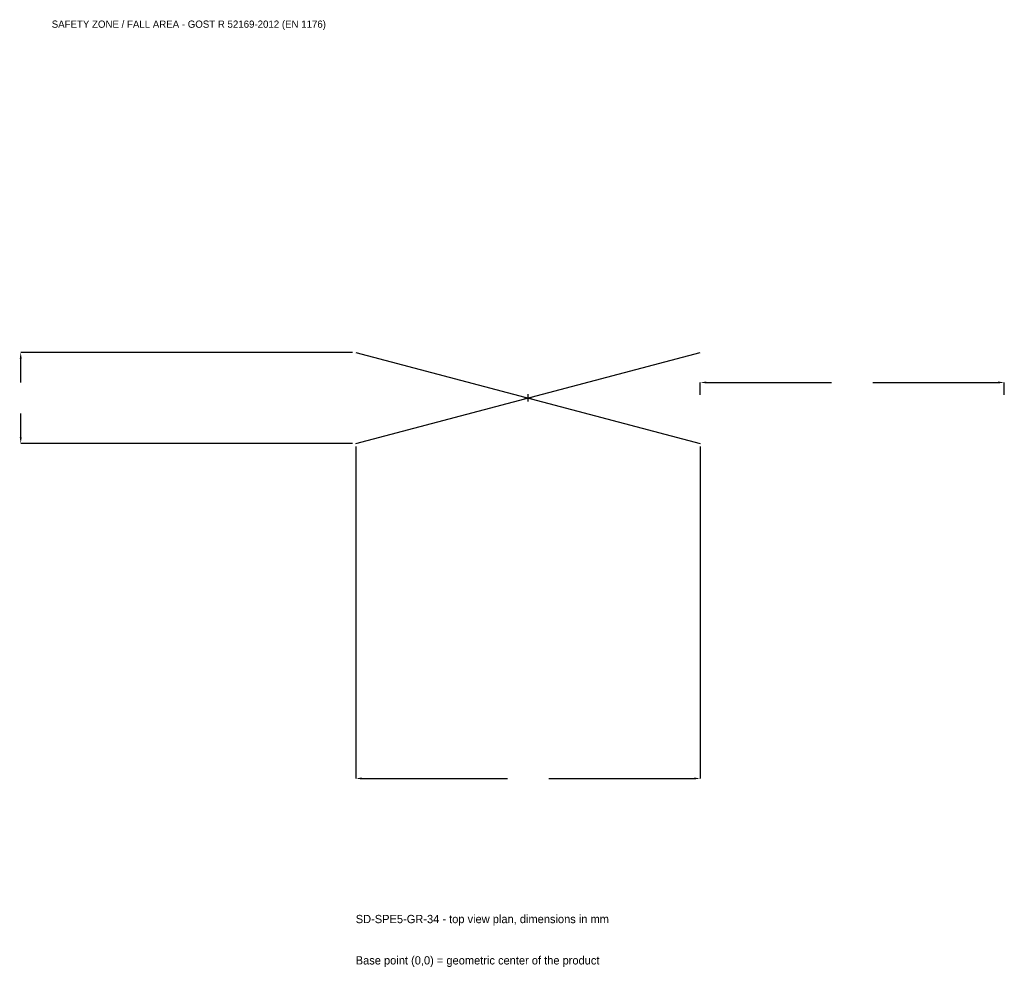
# Model space of a CAD drawing. Extents: x -2508 to 2350, y -2810 to 1867.
import ezdxf

# ---------------------------------------------------------------- set-up
doc = ezdxf.new("R2010")
doc.units = 0
for name, color, linetype in [('GP_MAF_zona_bezopasnosti', 1, 'Continuous'), ('ZSK_DANNYE', 3, 'Continuous'), ('ZSK_KONTUR', 7, 'Continuous'), ('ZSK_RAZMERY', 8, 'Continuous')]:
    doc.layers.add(name, color=color, linetype=linetype)
doc.dimstyles.new('ORION', dxfattribs={"dimtxt": 51, "dimasz": 30.6, "dimexe": 1.25, "dimexo": 15.3, "dimtad": 1, "dimcen": 2.5, "dimazin": 3, "dimtfac": 1, "dimtmove": 0, "dimatfit": 3})

# ---------------------------------------------------------------- blocks, each defined once
blk = doc.blocks.new('_CLOSEDFILLED')
at = {"color": 0, "linetype": 'BYBLOCK'}
blk.add_solid([(-1, 0.16), (0, 0), (-1, -0.16)], dxfattribs=at)
blk = doc.blocks.new('*D1')
for p, q in [((-850, -240.3), (-850, -1878)), ((850, -240.3), (850, -1878)), ((-819.4, -1878), (-102, -1878)), ((102, -1878), (819.4, -1878))]:
    blk.add_line(p, q)
at = {"layer": 'Defpoints'}
for p in [(-850, -225), (850, -225), (-850, -1878)]:
    blk.add_point(p, dxfattribs=at)
at = {"layer": 'ZSK_RAZMERY', "xscale": 30.599999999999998, "yscale": 30.599999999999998, "rotation": 180}
blk.add_blockref('_CLOSEDFILLED', (-850, -1878), dxfattribs=at)
at = {"layer": 'ZSK_RAZMERY', "xscale": 30.599999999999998, "yscale": 30.599999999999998}
blk.add_blockref('_CLOSEDFILLED', (850, -1878), dxfattribs=at)
blk = doc.blocks.new('*D2')
for p, q in [((-865.3, 225), (-2503, 225)), ((-2503, 76.5), (-2503, 194.4)), ((-2503, -194.4), (-2503, -76.5)), ((-865.3, -225), (-2503, -225))]:
    blk.add_line(p, q)
at = {"layer": 'Defpoints'}
for p in [(-850, 225), (-2503, -225), (-850, -225)]:
    blk.add_point(p, dxfattribs=at)
at = {"layer": 'ZSK_RAZMERY', "xscale": 30.599999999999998, "yscale": 30.599999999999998}
for p, rotation in [((-2503, 225), 90), ((-2503, -225), 270)]:
    blk.add_blockref('_CLOSEDFILLED', p, dxfattribs=dict(at, rotation=rotation))
blk = doc.blocks.new('*D3')
for p, q in [((850, 15.3), (850, 76.5)), ((880.6, 76.5), (1498, 76.5)), ((1702, 76.5), (2319.4, 76.5)), ((2350, 15.3), (2350, 76.5))]:
    blk.add_line(p, q)
at = {"layer": 'Defpoints'}
for p in [(850, 76.5), (850, 0), (2350, 0)]:
    blk.add_point(p, dxfattribs=at)
at = {"layer": 'ZSK_RAZMERY', "xscale": 30.599999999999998, "yscale": 30.599999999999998, "rotation": 180}
blk.add_blockref('_CLOSEDFILLED', (850, 76.5), dxfattribs=at)
at = {"layer": 'ZSK_RAZMERY', "xscale": 30.599999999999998, "yscale": 30.599999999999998}
blk.add_blockref('_CLOSEDFILLED', (2350, 76.5), dxfattribs=at)
blk = doc.blocks.new('B1')
at = {"layer": 'ZSK_KONTUR'}
for p, q in [((-850, -225), (850, 225)), ((-850, 225), (850, -225))]:
    blk.add_line(p, q, dxfattribs=at)
at = {"layer": 'ZSK_RAZMERY'}
for p, q in [((-18, 0), (18, 0)), ((0, -18), (0, 18))]:
    blk.add_line(p, q, dxfattribs=at)
at = {"layer": 'GP_MAF_zona_bezopasnosti', "color": 1}
blk.add_text('SAFETY ZONE / FALL AREA - GOST R 52169-2012 (EN 1176)', height=35.7, dxfattribs=at).set_placement((-2350, 1827))
at = {"layer": 'ZSK_RAZMERY'}
dim = blk.add_linear_dim(base=(-2503, -225), p1=(-850, -225), p2=(-850, 225), angle=90, dimstyle='ORION', dxfattribs=at)
dim.commit()
dim.dimension.update_dxf_attribs({"geometry": '*D2', "text_midpoint": (-2503, 0)})
for base, p1, p2, picture, middle in [((850, 76.5), (850, 0), (2350, 0), '*D3', (1600, 76.5)), ((-850, -1878), (-850, -225), (850, -225), '*D1', (0, -1878))]:
    dim = blk.add_linear_dim(base=base, p1=p1, p2=p2, dimstyle='ORION', dxfattribs=at)
    dim.commit()
    dim.dimension.update_dxf_attribs({"geometry": picture, "text_midpoint": middle})

msp = doc.modelspace()

# ---------------------------------------------------------------- block references
msp.add_blockref('B1', (0, 0))

# ---------------------------------------------------------------- texts
at = {"layer": 'ZSK_DANNYE', "color": 3}
msp.add_text('SD-SPE5-GR-34 - top view plan, dimensions in mm', height=40.8, dxfattribs=at).set_placement((-850, -2592))
at = {"layer": 'ZSK_DANNYE', "color": 7}
msp.add_text('Base point (0,0) = geometric center of the product', height=40.8, dxfattribs=at).set_placement((-850, -2796))

doc.saveas('drawing.dxf')
